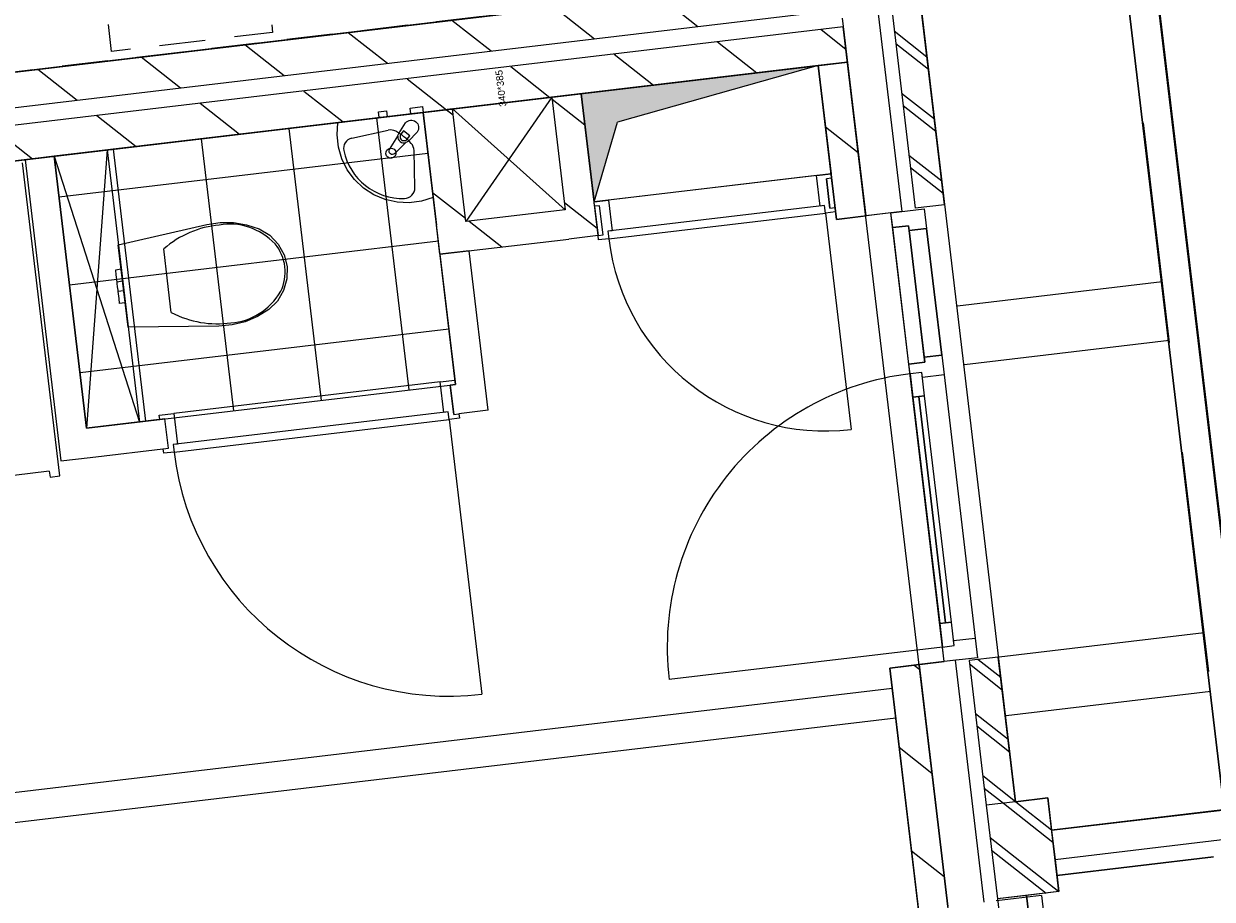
# Model space of a CAD drawing. Header units: metres. Extents: x 136314.7 to 136393.7, y 453293.7 to 453383.2.
# Tile 52 of 95: x 136336.7 to 136340.7, y 453346.8 to 453349.8. Entities that reach past the tile are written whole.
import ezdxf

# ---------------------------------------------------------------- set-up
doc = ezdxf.new("R2010")
doc.units = ezdxf.units.M
doc.set_wipeout_variables(frame=1)
for name, pattern in [('B0701', [234.1199934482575, 155.9999942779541, -78.11999917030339]), ('HIDDEN__G5', [1.125, 0.75, -0.375]), ('Wipeout_Contour', [1000, 0, -1000])]:
    doc.linetypes.add(name, pattern=pattern)
for name, color, linetype in [('-DR-nw-vh-band 10x20', 2, 'HIDDEN__G5'), ('-DR-nw-vh-kantverharding', 4, 'Continuous'), ('kavelgrens', 211, 'Continuous'), ('SIT_Situatie plgr_1_23 Vloeren', 7, 'Continuous'), ('SIT_Situatie plgr_1_74 Sanitair', 7, 'Continuous'), ('SIT_Situatie plgr_1_New_21 Buitenwanden', 7, 'Continuous'), ('SIT_Situatie plgr_1_New_21 Buitenwanden Afdek-arcering', 7, 'Continuous'), ('SIT_Situatie plgr_1_New_21 Buitenwanden Deuren', 7, 'Continuous'), ('SIT_Situatie plgr_1_New_21 Buitenwanden Doorsnede-arcering', 7, 'Continuous'), ('SIT_Situatie plgr_1_New_22 C Binnenwanden', 7, 'Continuous'), ('SIT_Situatie plgr_1_New_22 C Binnenwanden Doorsnede-arcering', 7, 'Continuous'), ('SIT_Situatie plgr_1_New_22 NC Binnenwanden', 7, 'Continuous'), ('SIT_Situatie plgr_1_New_22 NC Binnenwanden Deuren', 7, 'Continuous'), ('SIT_Situatie plgr_1_New_22 NC Binnenwanden Doorsnede-arcering', 7, 'Continuous'), ('SIT_Situatie plgr_1_New_23 Vloeren', 7, 'Continuous'), ('SIT_Situatie plgr_1_New_24 Trappen', 7, 'Continuous'), ('SIT_Situatie plgr_1_New_31 Buitenwandopeningen', 7, 'Continuous'), ('SIT_Situatie plgr_1_New_43 Vloerafwerking', 7, 'Continuous'), ('SIT_Situatie plgr_1_New_43 Vloerafwerking Afdek-arcering', 7, 'Continuous'), ('SIT_Situatie plgr_1_New_73 Keuken', 7, 'Continuous'), ('SIT_Situatie plgr_1_New_74 Sanitair', 7, 'Continuous'), ('SIT_Situatie plgr_1_New_74 Sanitair 2D arcering', 7, 'Continuous'), ('SIT_Situatie plgr_1_New_90 Terrein perceel', 7, 'Continuous')]:
    doc.layers.add(name, color=color, linetype=linetype)
doc.styles.add('GENERATED_STYLE_1', font='arial.ttf')
pattern_1 = [(141.7747708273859, (10009.07149272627, -8639.587878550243), (92.81315601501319, 117.8376767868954), []), (141.7747708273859, (9990.508861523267, -8663.155413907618), (92.81315601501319, 117.8376767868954), [])]
pattern_2 = [(141.7747708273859, (10009.07149272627, -8639.587878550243), (154.6885933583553, 196.396127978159), [])]

# ---------------------------------------------------------------- blocks, each defined once
blk = doc.blocks.new('*X41')
at = {"layer": 'SIT_Situatie plgr_1_New_22 NC Binnenwanden Doorsnede-arcering', "color": 7, "linetype": 'Continuous', "lineweight": 0}
blk.add_line((151114.6928650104, -98569.79675958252), (151126.4895370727, -98669.09851312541), dxfattribs=at)
blk = doc.blocks.new('Woonblock 3 Jutfasehof')
at = {"layer": 'SIT_Situatie plgr_1_New_22 C Binnenwanden Doorsnede-arcering', "linetype": 'Continuous', "lineweight": 0}
h = blk.add_hatch(dxfattribs=at)
h.set_pattern_fill('130_KALKZANDSTEEN_0001', color=252, style=0, pattern_type=2)
h.set_pattern_definition(pattern_2)
h.paths.add_polyline_path([(-2948.816918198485, 15752.12645091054), (-13335.78047981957, 14518.19453643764), (-13321.62447315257, 14399.03243056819), (-2934.660911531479, 15632.96434504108)])
h = blk.add_hatch(dxfattribs=at)
h.set_pattern_fill('130_KALKZANDSTEEN_0001', color=252, style=0, pattern_type=2)
h.set_pattern_definition(pattern_2)
h.paths.add_polyline_path([(-2927.582908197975, 15573.38329210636), (-13314.54646981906, 14339.45137763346), (-13300.39046315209, 14220.28927176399), (-2913.426901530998, 15454.2211862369)])
at = {"layer": 'SIT_Situatie plgr_1_New_22 NC Binnenwanden Doorsnede-arcering', "linetype": 'Continuous', "lineweight": 0}
h = blk.add_hatch(dxfattribs=at)
h.set_pattern_fill('130_KALKZANDSTEEN_0001', color=252, style=0, pattern_type=2)
h.set_pattern_definition(pattern_2)
h.paths.add_polyline_path([(-3012.72865642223, 15442.42451401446), (-2950.67816337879, 14920.09730725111), (-2851.376408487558, 14931.89397947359), (-2913.426901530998, 15454.22118623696)])
h = blk.add_hatch(dxfattribs=at)
h.set_pattern_fill('130_KALKZANDSTEEN_0001', color=252, style=0, pattern_type=2)
h.set_pattern_definition(pattern_2)
h.paths.add_polyline_path([(-3771.655722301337, 14964.55957460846), (-3817.072913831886, 15346.87136018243), (-3916.374668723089, 15335.07468795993), (-3870.957477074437, 14952.76290139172)])
h = blk.add_hatch(dxfattribs=at)
h.set_pattern_fill('130_KALKZANDSTEEN_0001', color=252, style=0, pattern_type=2)
h.set_pattern_definition(pattern_2)
h.paths.add_polyline_path([(-4208.583627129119, 14912.65419061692), (-4254.000838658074, 15294.96608199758), (-4353.302593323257, 15283.16940787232), (-4307.885381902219, 14900.85751740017)])
h = blk.add_hatch(dxfattribs=at)
h.set_pattern_fill('130_KALKZANDSTEEN_0001', color=252, style=0, pattern_type=2)
h.set_pattern_definition(pattern_2)
h.paths.add_polyline_path([(-3870.957477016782, 14952.76290090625), (-3759.859050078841, 14865.25781971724), (-3771.655722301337, 14964.55957460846)])
h = blk.add_hatch(dxfattribs=at)
h.set_pattern_fill('130_KALKZANDSTEEN_0001', color=252, style=0, pattern_type=2)
h.set_pattern_definition(pattern_2)
h.paths.add_polyline_path([(-3870.957477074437, 14952.76290139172), (-4208.583627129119, 14912.65419061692), (-4196.786953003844, 14813.35243595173), (-3859.16080485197, 14853.46114650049)])
h = blk.add_hatch(dxfattribs=at)
h.set_pattern_fill('130_KALKZANDSTEEN_0001', color=252, style=0, pattern_type=2)
h.set_pattern_definition(pattern_2)
h.paths.add_polyline_path([(-2769.717211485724, 13396.80838721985), (-2672.158732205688, 12575.58287426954), (-2572.856977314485, 12587.37954649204), (-2670.415456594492, 13408.60505944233)])
at = {"layer": 'SIT_Situatie plgr_1_New_43 Vloerafwerking Afdek-arcering', "linetype": 'Continuous', "lineweight": 0}
h = blk.add_hatch(dxfattribs=at)
h.set_pattern_fill('950_RASTER_300_0001', color=252, style=0, pattern_type=2)
h.set_pattern_definition([(96.77477082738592, (-4924.049120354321, 14747.09718780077), (297.9052646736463, 35.39001666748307), []), (186.7747708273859, (-4924.049120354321, 14747.09718780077), (-35.39001666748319, 297.9052646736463), [])])
h.paths.add_polyline_path([(-4243.593538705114, 14359.66306255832), (-4353.302590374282, 15283.16938304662), (-5604.504702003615, 15134.5313130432), (-5494.795650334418, 14211.02499255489)])
at = {"layer": 'SIT_Situatie plgr_1_New_74 Sanitair 2D arcering', "linetype": 'Continuous', "lineweight": 0}
blk.add_hatch(color=252, dxfattribs=at).paths.add_polyline_path([(-3012.728713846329, 15442.42441406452), (-3817.072928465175, 15346.8713690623), (-3773.425239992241, 14979.45486544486), (-3694.196594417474, 15250.0895869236)])
at = {"layer": 'SIT_Situatie plgr_1_New_21 Buitenwanden', "color": 252, "linetype": 'Continuous', "lineweight": 0}
for p, q in [((-2585.015947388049, 13418.75019755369), (-2670.415456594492, 13408.60505944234)), ((-2547.281280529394, 13423.23293299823), (-2585.015947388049, 13418.75019755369))]:
    blk.add_line(p, q, dxfattribs=at)
at = {"layer": 'SIT_Situatie plgr_1_New_21 Buitenwanden', "color": 252, "linetype": 'Continuous', "lineweight": 0, "flags": 128}
for points in [[(-2931.121909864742, 15603.17381857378), (-2851.37640564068, 14931.89395550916)], [(-2670.415453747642, 13408.60503547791), (-2572.856977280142, 12587.37954620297)]]:
    blk.add_lwpolyline(points, dxfattribs=at)
at = {"layer": 'SIT_Situatie plgr_1_New_21 Buitenwanden Deuren', "color": 252, "linetype": 'Continuous', "lineweight": 0}
for p, q in [((-2706.455615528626, 14898.75844313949), (-2760.078563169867, 14892.38824013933)), ((-2704.450181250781, 14881.87714480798), (-2706.455615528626, 14898.75844313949)), ((-2644.869128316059, 14888.95514814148), (-2704.450181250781, 14881.87714480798)), ((-2704.450181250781, 14881.87714480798), (-2653.370590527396, 14451.90054612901)), ((-2593.789537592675, 14458.9785494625), (-2644.869128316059, 14888.95514814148)), ((-2653.370590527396, 14451.90054612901), (-2593.789537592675, 14458.9785494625)), ((-2651.365156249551, 14435.01924779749), (-2653.370590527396, 14451.90054612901)), ((-2593.789537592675, 14458.9785494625), (-2585.885767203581, 14392.44637368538)), ((-2704.988103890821, 14428.64904479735), (-2651.365156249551, 14435.01924779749)), ((-2701.095202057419, 14395.87946568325), (-2704.988103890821, 14428.64904479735)), ((-2661.374500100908, 14400.59813457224), (-2701.095202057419, 14395.87946568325)), ((-2661.374500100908, 14400.59813457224), (-2701.095202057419, 14395.87946568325)), ((-2590.914283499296, 13468.4010749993), (-2701.095202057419, 14395.87946568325)), ((-2701.095202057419, 14395.87946568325), (-2691.657864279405, 14316.43806177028)), ((-2659.369065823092, 14383.71683624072), (-2661.374500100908, 14400.59813457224)), ((-2651.937162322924, 14321.15673065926), (-2661.374500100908, 14400.59813457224)), ((-2585.885767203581, 14392.44637368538), (-2659.369065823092, 14383.71683624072)), ((-2585.885767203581, 14392.44637368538), (-2479.71571720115, 13498.73057966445)), ((-2691.657864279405, 14316.43806177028), (-2651.937162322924, 14321.15673065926)), ((-2671.797513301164, 14318.79739621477), (-2580.49127029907, 13550.20181335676)), ((-2560.630919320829, 13552.56114780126), (-2600.351621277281, 13547.84247891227)), ((-2551.193581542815, 13473.11974388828), (-2560.630919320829, 13552.56114780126)), ((-2600.351621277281, 13547.84247891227), (-2590.914283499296, 13468.4010749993)), ((-2590.914283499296, 13468.4010749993), (-3518.392674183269, 13358.2201564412)), ((-2590.914283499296, 13468.4010749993), (-2551.193581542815, 13473.11974388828)), ((-2590.914283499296, 13468.4010749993), (-2551.193581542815, 13473.11974388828)), ((-2585.015947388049, 13418.75019755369), (-2590.914283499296, 13468.4010749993)), ((-2553.199015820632, 13490.0010422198), (-2479.71571720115, 13498.73057966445)), ((-2551.193581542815, 13473.11974388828), (-2553.199015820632, 13490.0010422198)), ((-2585.015947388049, 13418.75019755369), (-2670.415456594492, 13408.60505944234)), ((-2547.281280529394, 13423.23293299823), (-2585.015947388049, 13418.75019755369)), ((-2547.281280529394, 13423.23293299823), (-2585.015947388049, 13418.75019755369))]:
    blk.add_line(p, q, dxfattribs=at)
at = {"layer": 'SIT_Situatie plgr_1_New_21 Buitenwanden Deuren', "color": 252, "linetype": 'Continuous', "lineweight": 0, "flags": 128}
for points in [[(-2704.988103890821, 14428.64904479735), (-2760.078563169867, 14892.38824013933), (-2706.455615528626, 14898.75844313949), (-2651.365156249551, 14435.01924779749)], [(-2653.370590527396, 14451.90054612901), (-2704.450181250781, 14881.87714480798), (-2644.869128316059, 14888.95514814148), (-2593.789537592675, 14458.9785494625)], [(-2691.657864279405, 14316.43806177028), (-2600.351621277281, 13547.84247891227), (-2580.49127029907, 13550.20181335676), (-2671.797513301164, 14318.79739621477)], [(-2671.797513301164, 14318.79739621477), (-2580.49127029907, 13550.20181335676), (-2560.630919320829, 13552.56114780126), (-2651.937162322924, 14321.15673065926)]]:
    blk.add_lwpolyline(points, close=True, dxfattribs=at)
at = {"layer": 'SIT_Situatie plgr_1_New_21 Buitenwanden Deuren', "color": 252, "linetype": 'Continuous', "lineweight": 0}
blk.add_arc((-2590.914283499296, 13468.4010749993), 933.9999999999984, 96.7747708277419, 186.7747708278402, dxfattribs=at)
at = {"layer": 'SIT_Situatie plgr_1_New_22 C Binnenwanden', "color": 252, "linetype": 'Continuous', "lineweight": 0, "flags": 128}
for points in [[(-2948.816918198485, 15752.12645091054), (-13335.78047981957, 14518.19453643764)], [(-13321.62447315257, 14399.03243056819), (-2934.660911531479, 15632.96434504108)], [(-2927.582908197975, 15573.38329210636), (-13314.54646981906, 14339.45137763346)], [(-2913.426901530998, 15454.2211862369), (-2927.582908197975, 15573.38329210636)], [(-13300.39046315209, 14220.28927176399), (-2913.426901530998, 15454.2211862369)]]:
    blk.add_lwpolyline(points, dxfattribs=at)
at = {"layer": 'SIT_Situatie plgr_1_New_22 NC Binnenwanden', "color": 252, "linetype": 'Continuous', "lineweight": 0}
for p, q in [((-2972.892653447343, 14958.74646187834), (-2984.689325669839, 15058.04821676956)), ((-3742.481253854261, 14867.322252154), (-3754.277926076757, 14966.62400704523)), ((-4249.174679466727, 14258.29709608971), (-4260.971351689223, 14357.59885098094)), ((-5217.36678965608, 14143.2795419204), (-5229.163461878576, 14242.58129681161))]:
    blk.add_line(p, q, dxfattribs=at)
at = {"layer": 'SIT_Situatie plgr_1_New_22 NC Binnenwanden', "color": 252, "linetype": 'Continuous', "lineweight": 0, "flags": 128}
for points in [[(-2913.426901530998, 15454.22118623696), (-3012.72865642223, 15442.42451401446)], [(-2851.376408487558, 14931.89397947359), (-2913.426901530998, 15454.22118623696)], [(-3012.72865642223, 15442.42451401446), (-2950.67816337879, 14920.09730725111)], [(-3817.072913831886, 15346.87136018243), (-3916.374668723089, 15335.07468795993)], [(-3916.374668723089, 15335.07468795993), (-3870.957477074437, 14952.76290139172)], [(-3759.859050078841, 14865.25781971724), (-3817.072913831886, 15346.87136018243)], [(-4254.000838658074, 15294.96608199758), (-4353.302593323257, 15283.16940787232)], [(-4353.302593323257, 15283.16940787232), (-4307.885381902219, 14900.85751740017)], [(-4208.583627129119, 14912.65419061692), (-4254.000838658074, 15294.96608199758)], [(-5604.504702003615, 15134.53131304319), (-5703.806456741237, 15122.73463952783)], [(-5703.806456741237, 15122.73463952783), (-5582.300741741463, 14099.92675267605)], [(-5494.795660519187, 14211.02518092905), (-5604.504702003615, 15134.53131304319)], [(-2967.311518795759, 15060.11263438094), (-2984.689319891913, 15058.04821711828)], [(-2955.514844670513, 14960.81087971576), (-2967.311518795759, 15060.11263438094)], [(-3754.277921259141, 14966.62399232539), (-3771.655722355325, 14964.55957506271)], [(-3771.655722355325, 14964.55957506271), (-3759.8590501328, 14865.25782017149)], [(-2972.892657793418, 14958.74646102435), (-2955.514844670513, 14960.81087971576)], [(-3870.957477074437, 14952.76290139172), (-4208.583627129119, 14912.65419061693)], [(-2950.67816337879, 14920.09730725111), (-2851.376408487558, 14931.89397947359)], [(-4296.088707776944, 14801.55576273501), (-4307.885381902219, 14900.85751740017)], [(-4296.088707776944, 14801.55576273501), (-3859.16080485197, 14853.46114650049)], [(-3759.859050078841, 14865.25781971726), (-3859.16080485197, 14853.46114650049)], [(-3759.8590501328, 14865.25782017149), (-3742.48124899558, 14867.32223743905)], [(-4196.786953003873, 14813.35243595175), (-4296.088707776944, 14801.55576273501)], [(-4296.088707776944, 14801.55576273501), (-4243.593545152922, 14359.66326789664)], [(-4132.495116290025, 14272.15818674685), (-4196.786953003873, 14813.35243595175)], [(-4243.593545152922, 14359.66326789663), (-4260.971358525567, 14357.59884928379)], [(-5229.163460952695, 14242.58128325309), (-5494.795660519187, 14211.02518092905)], [(-4249.174668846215, 14258.29709646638), (-4231.796871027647, 14260.36151323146)], [(-4132.495116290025, 14272.15818674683), (-4231.796871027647, 14260.36151323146)], [(-5482.998987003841, 14111.72342619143), (-5217.366798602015, 14143.27952718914)], [(-5582.300741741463, 14099.92675267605), (-5482.998987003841, 14111.72342619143)], [(-2670.415456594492, 13408.60505944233), (-2769.717211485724, 13396.80838721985)], [(-2769.717211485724, 13396.80838721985), (-2672.158732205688, 12575.58287426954)], [(-2572.856977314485, 12587.37954649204), (-2670.415456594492, 13408.60505944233)], [(-2761.459614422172, 13327.29722576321), (-6467.897585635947, 12886.986362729)], [(-2749.662940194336, 13227.99547111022), (-2761.459614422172, 13327.29722576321)], [(-6456.100911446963, 12787.68460807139), (-2749.662940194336, 13227.99547111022)]]:
    blk.add_lwpolyline(points, dxfattribs=at)
at = {"layer": 'SIT_Situatie plgr_1_New_22 NC Binnenwanden Deuren', "color": 252, "linetype": 'Continuous', "lineweight": 0}
for p, q in [((-3018.731897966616, 15069.10956043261), (-3723.774356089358, 14985.35317414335)), ((-3018.731897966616, 15069.10956043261), (-2969.081020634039, 15075.00789749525)), ((-3006.404373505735, 14965.33922680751), (-3018.731897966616, 15069.10956043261)), ((-2967.311519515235, 15060.11263429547), (-2984.689326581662, 15058.04821632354)), ((-2984.689326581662, 15058.04821632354), (-2972.892652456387, 14958.74646165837)), ((-2972.892652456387, 14958.74646165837), (-2984.689326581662, 15058.04821632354)), ((-2972.892652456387, 14958.74646165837), (-2984.689326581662, 15058.04821632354)), ((-2969.081020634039, 15075.00789749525), (-2967.311519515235, 15060.11263429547)), ((-3773.425233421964, 14979.45483708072), (-3723.774356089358, 14985.35317414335)), ((-3771.655732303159, 14964.55957388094), (-3773.425233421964, 14979.45483708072)), ((-3754.277925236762, 14966.62399185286), (-3771.655732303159, 14964.55957388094)), ((-3742.481251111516, 14867.32223718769), (-3754.277925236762, 14966.62399185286)), ((-3742.481251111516, 14867.32223718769), (-3754.277925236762, 14966.62399185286)), ((-3742.481251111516, 14867.32223718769), (-3754.277925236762, 14966.62399185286)), ((-2991.509110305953, 14967.1087279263), (-3726.342094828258, 14879.81333939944)), ((-3723.774356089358, 14985.35317414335), (-3711.446831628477, 14881.58284051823)), ((-2991.509110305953, 14967.1087279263), (-3006.404373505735, 14965.33922680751)), ((-2988.500958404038, 14941.78678048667), (-2991.509110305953, 14967.1087279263)), ((-2988.500958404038, 14941.78678048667), (-2991.509110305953, 14967.1087279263)), ((-2972.892652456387, 14958.74646165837), (-2955.514845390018, 14960.8108796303)), ((-2955.514845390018, 14960.8108796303), (-2953.745344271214, 14945.91561643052)), ((-3723.333942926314, 14854.49139195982), (-2988.500958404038, 14941.78678048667)), ((-3723.333942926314, 14854.49139195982), (-2988.500958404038, 14941.78678048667)), ((-2953.745344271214, 14945.91561643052), (-2988.500958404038, 14941.78678048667)), ((-2988.500958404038, 14941.78678048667), (-2901.205569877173, 14206.95379596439)), ((-3711.446831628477, 14881.58284051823), (-3726.342094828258, 14879.81333939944)), ((-3726.342094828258, 14879.81333939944), (-3723.333942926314, 14854.49139195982)), ((-3726.342094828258, 14879.81333939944), (-3723.333942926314, 14854.49139195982)), ((-3759.859058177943, 14865.25781921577), (-3742.481251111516, 14867.32223718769)), ((-3758.089557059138, 14850.36255601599), (-3759.859058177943, 14865.25781921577)), ((-3723.333942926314, 14854.49139195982), (-3758.089557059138, 14850.36255601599)), ((-4295.013923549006, 14368.66019434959), (-5198.659891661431, 14261.31046535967)), ((-4295.013923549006, 14368.66019434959), (-4245.363046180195, 14374.55853110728)), ((-4282.68639972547, 14264.88986064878), (-4295.013923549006, 14368.66019434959)), ((-4243.593545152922, 14359.66326789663), (-4260.97135223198, 14357.59885003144)), ((-4260.97135223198, 14357.59885003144), (-4249.174678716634, 14258.29709529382)), ((-4249.174678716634, 14258.29709529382), (-4260.97135223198, 14357.59885003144)), ((-4249.174678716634, 14258.29709529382), (-4260.97135223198, 14357.59885003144)), ((-4245.363046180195, 14374.55853110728), (-4243.593545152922, 14359.66326789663)), ((-5248.310769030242, 14255.41212860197), (-5198.659891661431, 14261.31046535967)), ((-5246.54126800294, 14240.51686539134), (-5248.310769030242, 14255.41212860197)), ((-5229.163460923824, 14242.58128325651), (-5246.54126800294, 14240.51686539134)), ((-5217.366787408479, 14143.27952851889), (-5229.163460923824, 14242.58128325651)), ((-5217.366787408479, 14143.27952851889), (-5229.163460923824, 14242.58128325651)), ((-5217.366787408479, 14143.27952851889), (-5229.163460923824, 14242.58128325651)), ((-4267.791136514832, 14266.65936167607), (-5201.227631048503, 14155.77063063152)), ((-5198.659891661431, 14261.31046535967), (-5186.332367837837, 14157.54013165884)), ((-5198.219479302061, 14130.44868317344), (-4264.78298476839, 14241.33741421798)), ((-5198.219479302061, 14130.44868317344), (-4264.78298476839, 14241.33741421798)), ((-4267.791136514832, 14266.65936167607), (-4282.68639972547, 14264.88986064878)), ((-4264.78298476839, 14241.33741421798), (-4267.791136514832, 14266.65936167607)), ((-4264.78298476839, 14241.33741421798), (-4267.791136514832, 14266.65936167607)), ((-4230.027370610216, 14245.46624994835), (-4264.78298476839, 14241.33741421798)), ((-4264.78298476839, 14241.33741421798), (-4153.894253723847, 13307.90091968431)), ((-4249.174678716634, 14258.29709529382), (-4231.796871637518, 14260.361513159)), ((-4231.796871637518, 14260.361513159), (-4230.027370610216, 14245.46624994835)), ((-5186.332367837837, 14157.54013165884), (-5201.227631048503, 14155.77063063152)), ((-5201.227631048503, 14155.77063063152), (-5198.219479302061, 14130.44868317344)), ((-5201.227631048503, 14155.77063063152), (-5198.219479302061, 14130.44868317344)), ((-5234.744594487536, 14141.21511065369), (-5217.366787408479, 14143.27952851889)), ((-5232.975093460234, 14126.31984744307), (-5234.744594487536, 14141.21511065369)), ((-5198.219479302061, 14130.44868317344), (-5232.975093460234, 14126.31984744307))]:
    blk.add_line(p, q, dxfattribs=at)
for centre, radius in [((-2988.500958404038, 14941.78678048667), 740.0000000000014), ((-4264.78298476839, 14241.33741421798), 940.0000000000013)]:
    blk.add_arc(centre, radius, 186.7747708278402, 276.7747708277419, dxfattribs=at)
at = {"layer": 'SIT_Situatie plgr_1_New_23 Vloeren', "color": 252, "linetype": 'Continuous', "lineweight": 0, "flags": 128}
for points in [[(-2934.661472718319, 15632.97305562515), (-3541.027844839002, 20737.07241036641), (-13927.97317656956, 19503.14266153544), (-13321.63405269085, 14399.03129254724)], [(-2321.234517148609, 10469.28180128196), (-2927.600889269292, 15573.38115602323), (-13314.54622099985, 14339.45140719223), (-12708.20709712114, 9235.340038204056)]]:
    blk.add_lwpolyline(points, close=True, dxfattribs=at)
at = {"layer": 'SIT_Situatie plgr_1_New_24 Trappen', "color": 252, "linetype": 'Continuous', "lineweight": 0}
for p, q in [((-5586.332632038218, 14049.09653214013), (-5712.55712431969, 15111.62529765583)), ((-5621.461547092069, 14065.06397799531), (-6551.422471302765, 13954.5880555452)), ((-5621.461547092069, 14065.06397799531), (-5619.102210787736, 14045.20362723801)), ((-5619.102210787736, 14045.20362723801), (-5586.332632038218, 14049.09653214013))]:
    blk.add_line(p, q, dxfattribs=at)
at = {"layer": 'SIT_Situatie plgr_1_New_43 Vloerafwerking', "color": 252, "linetype": 'Continuous', "lineweight": 0, "flags": 128}
for points in [[(-3048.118552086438, 15740.32979306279), (-3383.144179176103, 18560.49943379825), (-3198.44294200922, 18582.44124093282), (-3379.403906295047, 20105.7302652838), (-3564.105143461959, 20083.78845814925), (-3626.155469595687, 20606.11560265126), (-13814.5156849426, 19395.77701319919), (-13702.09340500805, 18449.43134250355), (-13884.80865472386, 18427.72546315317), (-13531.61629708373, 15454.63099495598), (-13348.90104736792, 15476.33687430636), (-13236.47876743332, 14529.99120361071)], [(-4243.593538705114, 14359.66306255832), (-4353.302590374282, 15283.16938304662), (-5604.504702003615, 15134.5313130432), (-5494.795650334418, 14211.02499255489)]]:
    blk.add_lwpolyline(points, close=True, dxfattribs=at)
at = {"layer": 'SIT_Situatie plgr_1_New_73 Keuken', "color": 252, "linetype": 'B0701', "lineweight": 0, "flags": 128}
for points in [[(-3643.9292557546, 15669.54962928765), (-6027.171370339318, 15386.42947234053), (-6097.951409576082, 15982.24000098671), (-3714.709294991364, 16265.36015793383)], [(-5469.057770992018, 15986.45798018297), (-4922.898119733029, 16051.3396828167), (-4863.914753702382, 15554.83090894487), (-5410.074404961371, 15489.94920631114)]]:
    blk.add_lwpolyline(points, close=True, dxfattribs=at)
at = {"layer": 'SIT_Situatie plgr_1_New_74 Sanitair', "color": 252, "linetype": 'Continuous', "lineweight": 0}
for p, q in [((-3012.728713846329, 15442.42441406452), (-3817.072928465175, 15346.8713690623)), ((-3012.728713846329, 15442.42441406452), (-3694.196594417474, 15250.0895869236)), ((-3012.728713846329, 15442.42441406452), (-2969.081025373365, 15075.00791044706)), ((-4254.000819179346, 15294.9659805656), (-3916.374668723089, 15335.07468795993)), ((-3916.374668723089, 15335.07468795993), (-4208.583627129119, 14912.65419061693)), ((-3916.374668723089, 15335.07468795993), (-3870.957476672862, 14952.76289801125)), ((-3817.072928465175, 15346.8713690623), (-3773.425239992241, 14979.45486544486)), ((-4208.583627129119, 14912.65419061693), (-4254.000819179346, 15294.9659805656)), ((-3870.957476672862, 14952.76289801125), (-4254.000819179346, 15294.9659805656)), ((-3773.425239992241, 14979.45486544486), (-3694.196594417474, 15250.0895869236)), ((-4595.369628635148, 15196.06292260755), (-4471.960446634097, 15222.96790599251)), ((-4419.542004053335, 15221.03255098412), (-4428.74325102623, 15209.35044024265)), ((-4398.174105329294, 15204.20243202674), (-4419.542004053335, 15221.03255098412)), ((-4407.375352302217, 15192.52032128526), (-4398.174105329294, 15204.20243202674)), ((-5604.504708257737, 15134.53131230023), (-5316.052502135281, 14232.25919446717)), ((-5425.761549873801, 15155.76532583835), (-5494.795660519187, 14211.02518092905)), ((-4381.225781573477, 15027.57284340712), (-4384.015506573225, 15153.77212885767)), ((-2969.081025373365, 15075.00791044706), (-3773.425239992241, 14979.45486544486)), ((-3870.957476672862, 14952.76289801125), (-4208.583627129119, 14912.65419061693)), ((-5220.551512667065, 14711.873830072), (-5233.402980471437, 14820.05460056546)), ((-5377.631121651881, 14750.61416295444), (-5397.491472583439, 14748.25482811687)), ((-5397.491472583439, 14748.25482811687), (-5395.522028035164, 14731.67648610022)), ((-5395.522028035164, 14731.67648610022), (-5392.654836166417, 14707.54110870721)), ((-5377.631121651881, 14750.61416295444), (-5375.661677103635, 14734.0358209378)), ((-5375.661677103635, 14734.0358209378), (-5372.794485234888, 14709.90044354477)), ((-5372.794485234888, 14709.90044354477), (-5392.654836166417, 14707.54110870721)), ((-5392.654836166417, 14707.54110870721), (-5392.102009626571, 14702.88753901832)), ((-5392.102009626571, 14702.88753901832), (-5390.767368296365, 14691.65282796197)), ((-5390.767368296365, 14691.65282796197), (-5389.432726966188, 14680.41811690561)), ((-5389.432726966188, 14680.41811690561), (-5388.879900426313, 14675.76454721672)), ((-5369.019549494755, 14678.12388205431), (-5388.879900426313, 14675.76454721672)), ((-5372.794485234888, 14709.90044354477), (-5372.241658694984, 14705.2468738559)), ((-5372.241658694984, 14705.2468738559), (-5370.907017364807, 14694.01216279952)), ((-5370.907017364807, 14694.01216279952), (-5369.57237603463, 14682.77745174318)), ((-5369.57237603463, 14682.77745174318), (-5369.019549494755, 14678.12388205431)), ((-5369.019549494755, 14678.12388205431), (-5366.152357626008, 14653.98850466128)), ((-5207.699244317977, 14603.69267317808), (-5220.551512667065, 14711.873830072)), ((-5388.879900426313, 14675.76454721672), (-5386.012708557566, 14651.62916982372)), ((-5386.012708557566, 14651.62916982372), (-5384.043264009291, 14635.05082780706)), ((-5366.152357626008, 14653.98850466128), (-5364.182913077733, 14637.41016264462)), ((-5364.182913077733, 14637.41016264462), (-5384.043264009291, 14635.05082780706))]:
    blk.add_line(p, q, dxfattribs=at)
at = {"layer": 'SIT_Situatie plgr_1_New_74 Sanitair', "color": 252, "linetype": 'Continuous', "lineweight": 0, "flags": 128}
for points in [[(-4318.985032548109, 14994.29183763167), (-4358.707027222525, 14981.63717832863), (-4400.039533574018, 14976.18934408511), (-4441.684116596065, 14978.11947522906), (-4482.332537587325, 14987.3669378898), (-4520.707851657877, 15003.64122877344), (-4555.604522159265, 15026.43110114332), (-4585.926291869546, 15055.02062531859), (-4610.720621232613, 15088.51167916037), (-4629.208611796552, 15125.85216202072), (-4640.809474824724, 15165.86904583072), (-4645.158776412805, 15207.30522504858), (-4642.119885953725, 15248.85900784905), (-4353.302593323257, 15283.16940787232)], [(-4475.443751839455, 15268.65950103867), (-4502.255225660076, 15265.47439953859), (-4504.614560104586, 15285.33475051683), (-4477.803086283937, 15288.51985201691)], [(-4353.302593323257, 15283.16940787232), (-4395.009330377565, 15278.21480553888), (-4397.368664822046, 15298.07515651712), (-4355.661927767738, 15303.02975885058)], [(-5425.761549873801, 15155.76532583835), (-5316.052502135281, 14232.25919446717), (-5494.795660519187, 14211.02518092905), (-5604.504708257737, 15134.53131230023)], [(-4996.91642247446, 14909.05578912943), (-4952.22862313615, 14901.87218302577), (-4909.200783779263, 14887.82908341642), (-4873.862224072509, 14866.2494020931), (-4845.185159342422, 14836.38098387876), (-4825.060969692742, 14800.19378394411), (-4814.816701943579, 14760.07359638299), (-4815.37624627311, 14718.6699566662), (-4826.462175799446, 14678.77511220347), (-4847.343336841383, 14643.01936355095), (-4876.642523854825, 14613.7609615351), (-4915.182696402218, 14590.02788953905), (-4956.943712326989, 14572.57449000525), (-5000.910227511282, 14561.82511100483), (-5046.013275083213, 14558.04110438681), (-5354.276679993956, 14554.02171674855), (-5387.537354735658, 14834.00260885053), (-5086.911944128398, 14902.31691761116), (-5042.177678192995, 14909.20524524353)]]:
    blk.add_lwpolyline(points, close=True, dxfattribs=at)
blk.add_lwpolyline([(-4373.805017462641, 15216.71786356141), (-4402.905840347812, 15186.23540306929, -0.1210195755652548), (-4411.361373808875, 15180.78525313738), (-4449.322598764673, 15143.30352630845, -0.8825662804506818), (-4466.762574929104, 15157.03987339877), (-4439.217836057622, 15202.72599609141, -0.1210195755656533), (-4435.900389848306, 15212.22308675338), (-4413.084243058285, 15247.65558223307, -0.9999999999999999)], format="xyb", close=True, dxfattribs=at)
at = {"layer": 'SIT_Situatie plgr_1_New_74 Sanitair', "color": 252, "linetype": 'Continuous', "lineweight": 0}
for centre, radius, start, end in [((-4418.227532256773, 15200.72179140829), 21.08576984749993, 174.5457962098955, 289.0037454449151), ((-4418.059301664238, 15200.93538076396), 13.59999999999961, 141.774770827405, 321.774770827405)]:
    blk.add_arc(centre, radius, start, end, dxfattribs=at)
for centre, major_axis, ratio, start_param, end_param in [((-4463.851217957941, 15185.79358982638), (-37.80636420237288, -4.491252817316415), 0.999371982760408, 4.101740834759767, 4.808862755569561), ((-4554.166283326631, 15028.28904562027), (-218.160712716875, -25.91666605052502), 0.999371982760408, 3.77528666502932, 4.078647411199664), ((-4587.820555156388, 15161.45646921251), (-35.19702690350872, -4.181273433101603), 0.9993719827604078, 4.8088627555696, 6.390801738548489), ((-4422.078088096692, 15152.92615956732), (-37.80636420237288, -4.491252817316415), 0.999371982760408, 3.045512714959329, 3.752634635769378), ((-4423.163988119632, 15194.18060558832), (-201.6415462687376, -23.95425166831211), 0.9993719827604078, 0.08270488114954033, 1.486579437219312), ((-4416.659142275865, 15026.7853105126), (-35.19702690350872, -4.181273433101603), 0.9993719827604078, 1.463573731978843, 3.045512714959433), ((-5003.385725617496, 14477.76204258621), (-50.16538844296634, 422.2810478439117), 0.8755458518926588, 6.259569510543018, 6.812590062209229), ((-5002.107145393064, 14647.73466244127), (-30.30513759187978, 255.1018870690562), 0.8755458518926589, 5.438327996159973, 6.338916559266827), ((-4942.660884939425, 14744.06765871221), (-16.34095301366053, 137.5544967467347), 0.8755458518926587, 4.718249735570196, 5.34489351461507), ((-4942.849908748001, 14745.68127725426), (-16.34059605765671, 137.5514919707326), 0.8755458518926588, 4.079884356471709, 4.706528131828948), ((-5023.213870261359, 14825.40633338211), (-30.30512612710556, 255.1017905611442), 0.8755458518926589, 3.085865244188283, 3.986453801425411), ((-5064.279085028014, 14990.34866998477), (-50.16538613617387, 422.2810284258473), 0.8755458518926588, 2.612190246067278, 3.165210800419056)]:
    blk.add_ellipse(centre, major_axis=major_axis, ratio=ratio, start_param=start_param, end_param=end_param, dxfattribs=at)
blk.add_ellipse((-4462.366812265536, 15144.78845882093), major_axis=(-17.05681557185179, -2.026285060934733), ratio=0.9993719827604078, dxfattribs=at)
at = {"layer": 'SIT_Situatie plgr_1_New_90 Terrein perceel', "color": 252, "linetype": 'Continuous', "lineweight": 0, "flags": 128}
blk.add_lwpolyline([(-1635.110673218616, 12916.29830228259), (-2033.366411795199, 16268.72625740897), (-2619.246525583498, 16199.12591981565), (-2606.270189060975, 16089.89401403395), (-2715.502353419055, 16076.91764679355), (-2343.199380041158, 12942.95427895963), (-2233.967215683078, 12955.93064620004), (-2220.990787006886, 12846.69796468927)], close=True, dxfattribs=at)
for points in [[(-1934.064657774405, 16280.52292952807), (-2033.366404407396, 16268.72625828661), (-1635.110665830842, 12916.29830316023), (-1535.808919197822, 12928.0949744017)], [(-1535.808919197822, 12928.0949744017), (-1934.064657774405, 16280.52292952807)]]:
    blk.add_lwpolyline(points, dxfattribs=at)
at = {"layer": 'SIT_Situatie plgr_1_23 Vloeren', "color": 252, "linetype": 'Continuous', "lineweight": 0}
blk.add_blockref('*X41', (-154082.2676605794, 113629.878112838), dxfattribs=at)
at = {"layer": 'SIT_Situatie plgr_1_74 Sanitair', "color": 252, "linetype": 'Continuous', "lineweight": 0, "insert": (-4096.578105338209, 15427.22551943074), "char_height": 24, "attachment_point": 6, "rotation": 96.77477082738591, "style": 'GENERATED_STYLE_1'}
blk.add_mtext('\\A1;340*385', dxfattribs=at)
at = {"color": 252, "linetype": 'Wipeout_Contour', "lineweight": 0, "ltscale": 722155.1266528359}
blk.add_wipeout([(-2762.3086636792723, 15623.228192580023), (-2683.270962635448, 14957.90645877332), (-2583.969207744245, 14969.703130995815), (-2663.0069087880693, 15635.024864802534)], dxfattribs=at).dxf.layer = 'SIT_Situatie plgr_1_New_21 Buitenwanden Afdek-arcering'
at = {"color": 252, "linetype": 'Wipeout_Contour', "lineweight": 0, "ltscale": 727631.4373963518}
blk.add_wipeout([(-2500.894410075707, 13422.701328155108), (-2442.500882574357, 12931.15764144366), (-2343.199127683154, 12942.954313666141), (-2401.592655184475, 13434.498000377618)], dxfattribs=at).dxf.layer = 'SIT_Situatie plgr_1_New_21 Buitenwanden Afdek-arcering'
at = {"color": 252, "linetype": 'Wipeout_Contour', "lineweight": 0, "ltscale": 730928.2719368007}
blk.add_wipeout([(-2404.75153146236, 12613.392025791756), (-2239.126251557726, 11219.195371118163), (-2139.824496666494, 11230.992043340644), (-2305.4497765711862, 12625.188698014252)], dxfattribs=at).dxf.layer = 'SIT_Situatie plgr_1_New_21 Buitenwanden Afdek-arcering'
at = {"layer": 'SIT_Situatie plgr_1_New_21 Buitenwanden Doorsnede-arcering', "linetype": 'Continuous', "lineweight": 0}
h = blk.add_hatch(dxfattribs=at)
h.set_pattern_fill('145_BAKSTEEN_0001', color=252, style=0, pattern_type=2)
h.set_pattern_definition(pattern_1)
h.paths.add_polyline_path([(-2762.308663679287, 15623.22819258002), (-2683.270962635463, 14957.90645877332), (-2583.96920774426, 14969.70313099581), (-2663.006908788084, 15635.02486480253)])
h = blk.add_hatch(dxfattribs=at)
h.set_pattern_fill('145_BAKSTEEN_0001', color=252, style=0, pattern_type=2)
h.set_pattern_definition(pattern_1)
h.paths.add_polyline_path([(-2500.894410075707, 13422.7013281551), (-2442.500882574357, 12931.15764144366), (-2343.199127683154, 12942.95431366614), (-2401.592655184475, 13434.49800037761)])
at = {"layer": 'SIT_Situatie plgr_1_New_21 Buitenwanden', "color": 252, "linetype": 'Continuous', "lineweight": 0}
for p, q in [((-2765.976899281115, 14942.03911758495), (-2851.376408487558, 14931.89397947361)), ((-2728.242232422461, 14946.5218530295), (-2765.976899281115, 14942.03911758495))]:
    blk.add_line(p, q, dxfattribs=at)
at = {"layer": 'SIT_Situatie plgr_1_New_21 Buitenwanden', "color": 252, "linetype": 'Continuous', "lineweight": 0, "flags": 128}
for points in [[(-2728.242229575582, 14946.52182906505), (-2807.987733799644, 15617.80169212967)], [(-2762.308663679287, 15623.22819258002), (-2683.270962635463, 14957.90645877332)], [(-2762.308663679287, 15623.22819258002), (-2683.270962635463, 14957.90645877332)], [(-2583.96920774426, 14969.70313099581), (-2663.006908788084, 15635.02486480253)], [(-2583.96920774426, 14969.70313099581), (-2663.006908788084, 15635.02486480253)], [(-2583.96920774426, 14969.70313099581), (-2683.270962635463, 14957.90645877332)], [(-2401.592655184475, 13434.49800037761), (-2500.894410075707, 13422.7013281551)], [(-2343.199127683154, 12942.95431366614), (-2401.592655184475, 13434.49800037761)], [(-2343.199127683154, 12942.95431366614), (-2401.592655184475, 13434.49800037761)], [(-2449.722801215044, 12602.00741975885), (-2547.281277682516, 13423.2329090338)], [(-2500.894410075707, 13422.7013281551), (-2442.500882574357, 12931.15764144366)], [(-2500.894410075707, 13422.7013281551), (-2442.500882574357, 12931.15764144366)], [(-2233.967197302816, 12955.93065311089), (-2343.199127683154, 12942.95431366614)], [(-2343.199127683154, 12942.95431366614), (-2442.500882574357, 12931.15764144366)], [(-2442.500882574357, 12931.15764144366), (-2404.75153146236, 12613.39202579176)], [(-2196.217846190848, 12638.165037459), (-2404.75153146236, 12613.39202579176)], [(-2305.449776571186, 12625.18869801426), (-2404.75153146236, 12613.39202579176)], [(-2139.824496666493, 11230.99204334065), (-2305.449776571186, 12625.18869801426)], [(-2404.75153146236, 12613.39202579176), (-2239.126251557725, 11219.19537111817)]]:
    blk.add_lwpolyline(points, dxfattribs=at)
at = {"layer": 'SIT_Situatie plgr_1_New_21 Buitenwanden Deuren', "color": 252, "linetype": 'Continuous', "lineweight": 0}
for p, q in [((-2765.976899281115, 14942.03911758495), (-2851.376408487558, 14931.89397947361)), ((-2765.976899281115, 14942.03911758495), (-2652.772898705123, 14955.4873239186)), ((-2728.242232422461, 14946.5218530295), (-2765.976899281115, 14942.03911758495)), ((-2728.242232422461, 14946.5218530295), (-2765.976899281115, 14942.03911758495)), ((-2760.078563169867, 14892.38824013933), (-2765.976899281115, 14942.03911758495)), ((-2652.772898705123, 14955.4873239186), (-2644.869128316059, 14888.95514814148)), ((-2479.71571720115, 13498.73057966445), (-2471.811946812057, 13432.19840388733)), ((-2471.811946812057, 13432.19840388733), (-2585.015947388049, 13418.75019755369))]:
    blk.add_line(p, q, dxfattribs=at)
at = {"layer": 'SIT_Situatie plgr_1_New_31 Buitenwandopeningen', "color": 252, "linetype": 'Continuous', "lineweight": 0, "flags": 128}
for points in [[(-2255.09109879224, 12625.12892883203), (-2409.144848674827, 12606.82792706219)], [(-2255.09109879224, 12625.12892883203), (-2090.881419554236, 11242.84848474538)]]:
    blk.add_lwpolyline(points, dxfattribs=at)
at = {"layer": 'SIT_Situatie plgr_1_New_43 Vloerafwerking', "color": 252, "linetype": 'Continuous', "lineweight": 0, "flags": 128}
blk.add_lwpolyline([(-2434.691596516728, 10576.63853871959), (-2769.717223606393, 13396.80817945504), (-2585.01598643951, 13418.74998658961), (-2765.976950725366, 14942.03901094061), (-2950.678187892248, 14920.09720380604), (-3012.728514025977, 15442.42434830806), (-13201.08872937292, 14232.08575885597), (-13088.66644943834, 13285.74008816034), (-13271.38169915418, 13264.03420880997), (-12918.18934151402, 10290.93974061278), (-12735.47409179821, 10312.64561996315), (-12623.05181186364, 9366.2999492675)], close=True, dxfattribs=at)
at = {"layer": 'SIT_Situatie plgr_1_New_90 Terrein perceel', "color": 252, "linetype": 'Continuous', "lineweight": 0, "flags": 128}
blk.add_lwpolyline([(-2030.592492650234, 11243.96764232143), (-2017.616151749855, 11134.73569968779), (-1431.736043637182, 11204.33603660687), (-1623.314002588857, 12816.996553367), (-2209.19411070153, 12747.39621644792), (-2196.217745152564, 12638.16427674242), (-2305.450599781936, 12625.18782750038), (-2139.825347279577, 11230.99119307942)], close=True, dxfattribs=at)
at = {"color": 252, "linetype": 'Wipeout_Contour', "lineweight": 0, "ltscale": 730073.7679336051}
blk.add_wipeout([(-1635.1106735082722, 12916.298302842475), (-2220.9907681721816, 12846.69796692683), (-2209.1940958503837, 12747.396212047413), (-1623.3140019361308, 12816.996547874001)], dxfattribs=at).dxf.layer = 'SIT_Situatie plgr_1_New_21 Buitenwanden Afdek-arcering'
at = {"layer": 'SIT_Situatie plgr_1_New_21 Buitenwanden Doorsnede-arcering', "linetype": 'Continuous', "lineweight": 0}
h = blk.add_hatch(dxfattribs=at)
h.set_pattern_fill('145_BAKSTEEN_0001', color=252, style=0, pattern_type=2)
h.set_pattern_definition(pattern_1)
h.paths.add_polyline_path([(-2442.500882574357, 12931.15764144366), (-2404.75153146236, 12613.39202579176), (-2196.217846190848, 12638.165037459), (-2233.967197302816, 12955.93065311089)])
at = {"layer": 'kavelgrens'}
blk.add_lwpolyline([(0, 0), (-3737.185839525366, 31458.79697313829), (-4829.505151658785, 31329.0337089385), (-5409.901857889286, 36214.68009386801), (-6095.083552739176, 36133.28311126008), (-6108.060013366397, 36242.51479374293), (-6217.291795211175, 36229.53847194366), (-6367.10948507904, 37490.67047169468), (-6715.338494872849, 37650.70848082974), (-11752.99764239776, 37052.25387498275), (-11836.74895162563, 37757.25396175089), (-12688.97177803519, 38149.50191261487), (-24849.46451031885, 36704.87865414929), (-24608.11597609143, 34673.24682693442), (-25674.61529621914, 34546.55074871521), (-21070.41599351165, -4210.571768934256), (-15302.41196730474, -6727.506506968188), (-13042.90844311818, -1549.448102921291), (-9915.280163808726, -1177.897713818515), (-9902.303824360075, -1287.129644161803), (-6580.660142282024, -892.5309608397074), (-6593.636481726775, -783.2990304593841), (1.035165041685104e-06, -8.713686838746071e-06)], close=True, dxfattribs=at)
at = {"layer": 'SIT_Situatie plgr_1_New_21 Buitenwanden', "color": 252, "linetype": 'Continuous', "lineweight": 0, "flags": 128}
for points in [[(-2196.217846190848, 12638.165037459), (-2233.967197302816, 12955.93065311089)], [(-1535.808918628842, 12928.09497516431), (-2220.990768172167, 12846.69796692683)], [(-2220.990768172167, 12846.69796692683), (-2209.194095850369, 12747.39621204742)], [(-2209.194095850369, 12747.39621204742), (-1623.314001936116, 12816.99654787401)]]:
    blk.add_lwpolyline(points, dxfattribs=at)
at = {"layer": 'SIT_Situatie plgr_1_New_31 Buitenwandopeningen', "color": 252, "linetype": 'Continuous', "lineweight": 0, "flags": 128}
for points in [[(-2220.990768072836, 12846.69796693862), (-1535.808919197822, 12928.09497440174)], [(-2220.990768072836, 12846.69796693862), (-2202.689766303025, 12692.644217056)], [(-2202.689766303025, 12692.644217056), (-1671.561667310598, 12755.7402227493)]]:
    blk.add_lwpolyline(points, dxfattribs=at)
at = {"layer": 'SIT_Situatie plgr_1_New_90 Terrein perceel', "color": 252, "linetype": 'Continuous', "lineweight": 0}
blk.add_line((-1671.56166694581, 12755.74021967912), (-2202.689766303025, 12692.64421705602), dxfattribs=at)

msp = doc.modelspace()

# ---------------------------------------------------------------- linework, layer by layer
at = {"layer": '-DR-nw-vh-kantverharding', "flags": 128}
for points in [[(136342.3836039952, 453334.2135416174), (136338.6455921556, 453365.681216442), (136337.8507452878, 453365.5867916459), (136337.8507425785, 453365.5867914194)], [(136339.8391924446, 453348.8484871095), (136340.5343047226, 453348.9310638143)], [(136339.862785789, 453348.6498835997), (136340.5578980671, 453348.7324603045)], [(136339.9807525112, 453347.6568660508), (136340.6758647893, 453347.7394427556)], [(136340.0043458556, 453347.458262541), (136340.6994581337, 453347.5408392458)]]:
    msp.add_lwpolyline(points, dxfattribs=at)

# ---------------------------------------------------------------- next in the draw order: block references
at = {"layer": 'kavelgrens', "xscale": 0.001, "yscale": 0.001}
msp.add_blockref('Woonblock 3 Jutfasehof', (136342.3795627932, 453334.2220373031), dxfattribs=at)

# ---------------------------------------------------------------- next in the draw order: linework, layer by layer
at = {"layer": '-DR-nw-vh-band 10x20', "flags": 128}
msp.add_lwpolyline([(136342.2843021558, 453334.2017456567), (136338.5569313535, 453365.5798405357), (136337.861681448, 453365.4979131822), (136337.8613089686, 453365.4978689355)], dxfattribs=at)

doc.saveas('drawing.dxf')
